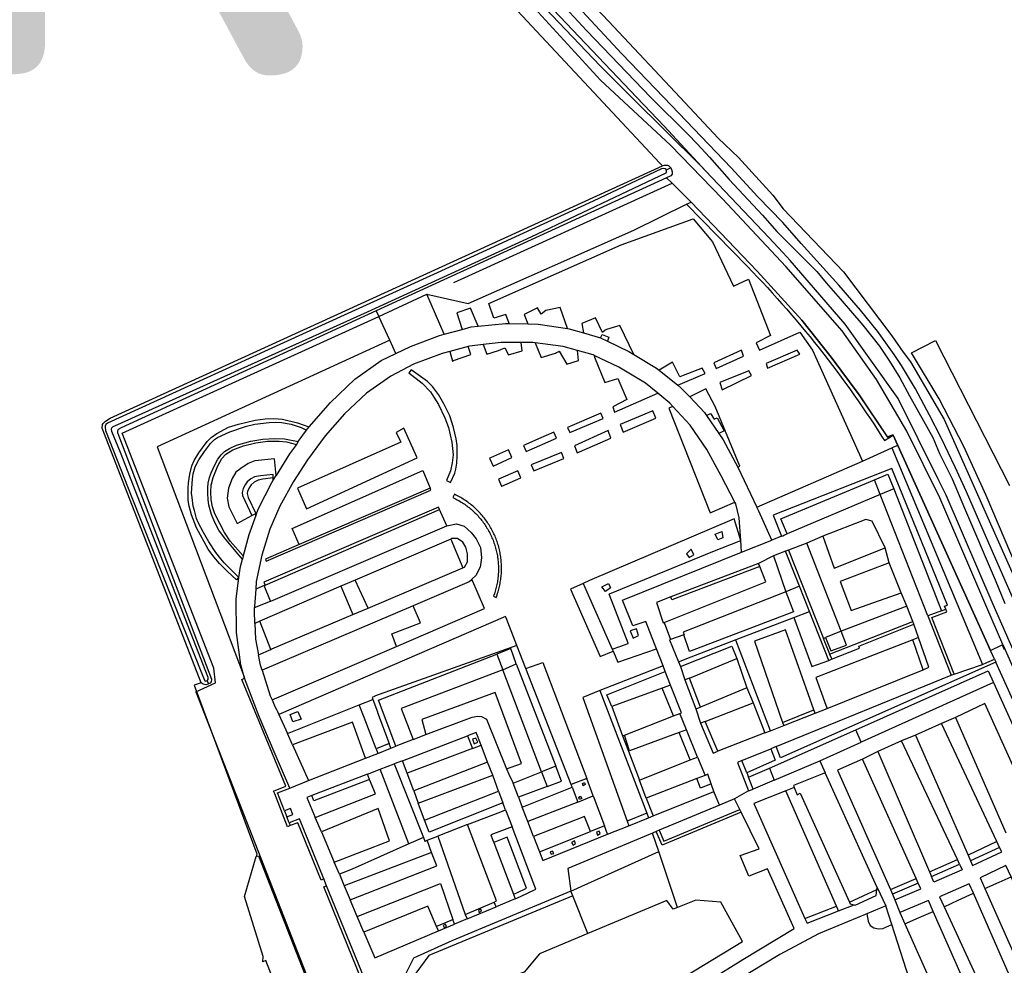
# Model space of a CAD drawing. Header units: metres. Extents: x 174255 to 175175, y 462028 to 462911.
# Tile 216 of 256: x 175055.17 to 175056.75, y 462730.03 to 462731.55. Entities that reach past the tile are written whole.
import ezdxf

# ---------------------------------------------------------------- set-up
doc = ezdxf.new("R2010")
doc.units = ezdxf.units.M
doc.layers.add('N-XX-AL-LIJN_0.20-G', color=7, linetype='Continuous', lineweight=25)
doc.layers.add('N-XX-AL-T40', color=7, linetype='Continuous', lineweight=40)
doc.styles.add('NLCS-ISO-M500-T40', font='NLCS-ISO.ttf', dxfattribs={"height": 2})

# ---------------------------------------------------------------- blocks, each defined once
blk = doc.blocks.new('Situatie')
at = {"lineweight": -3}
for p, q in [((0.1682, 17.7013), (0.1611, 17.6976)), ((0.1617, 17.6853), (-0.3043, 17.4716)), ((0.1933, 17.6429), (0.201, 17.6464)), ((-0.3, 17.4626), (-0.2231, 17.4987)), ((-0.3043, 17.4716), (-0.3, 17.4626)), ((-0.2824, 17.4249), (-0.3, 17.4626)), ((-0.0909, 17.4513), (-0.0611, 17.4507)), ((-0.1953, 17.4341), (-0.1663, 17.442)), ((-0.273, 17.4032), (-0.2824, 17.4249)), ((0.2259, 17.3038), (0.2457, 17.2747)), ((0.5251, 17.2724), (0.5173, 17.2672)), ((0.5327, 17.2555), (0.5251, 17.2724)), ((-0.4294, 17.2619), (-0.4325, 17.2574)), ((0.5327, 17.2555), (0.523, 17.2518)), ((0.6814, 16.9265), (0.5327, 17.2555)), ((-0.4696, 17.1998), (-0.465, 17.2073)), ((0.2758, 17.221), (0.3065, 17.1567)), ((-0.2178, 17.1869), (-0.4279, 17.0965)), ((0.5261, 17.1862), (0.6027, 16.9905)), ((-0.4974, 17.1435), (-0.4978, 17.1464)), ((-0.4828, 17.0317), (-0.2027, 17.153)), ((-0.1848, 17.1055), (-0.338, 17.0395)), ((0.282, 17.0843), (0.3307, 17.1038)), ((0.4126, 17.1101), (0.3866, 17.099)), ((0.3574, 17.0877), (0.3527, 17.0859)), ((0.5189, 17.0671), (0.5126, 17.0915)), ((-0.5177, 17.0786), (-0.5191, 17.0734)), ((0.3091, 17.0661), (0.1682, 17.0125)), ((0.3332, 17.0784), (0.3091, 17.0661)), ((0.311, 17.0615), (0.3091, 17.0661)), ((-0.3173, 16.9946), (-0.1653, 17.0591)), ((-0.361, 17.0296), (-0.4911, 16.9737)), ((-0.4841, 17.0311), (-0.4828, 17.0317)), ((0.547, 16.9976), (0.5382, 17.0194)), ((0.6027, 16.9905), (0.6095, 16.9931)), ((0.1575, 16.9716), (0.1678, 16.9441)), ((0.5585, 16.9686), (0.5566, 16.9733)), ((0.5808, 16.9822), (0.6182, 16.8868)), ((0.5661, 16.9472), (0.5585, 16.9686)), ((0.4132, 16.9461), (0.4165, 16.9474)), ((0.4255, 16.9152), (0.4132, 16.9461)), ((0.5661, 16.9472), (0.5568, 16.9436)), ((0.6814, 16.9265), (0.7003, 16.9356)), ((0.6877, 16.9127), (0.6814, 16.9265)), ((0.7003, 16.9356), (0.7036, 16.928)), ((0.1807, 16.9086), (0.1838, 16.9011)), ((0.4255, 16.9152), (0.4265, 16.9125)), ((-0.0796, 16.905), (-0.0162, 16.7409)), ((0.1559, 16.9021), (0.0544, 16.8622)), ((0.168, 16.871), (0.1595, 16.893)), ((0.1838, 16.9011), (0.1911, 16.8794)), ((0.6229, 16.8887), (0.6684, 16.9041)), ((-0.5754, 16.8781), (-0.5735, 16.8731)), ((0.1985, 16.8824), (0.1911, 16.8794)), ((0.1911, 16.8794), (0.2085, 16.8328)), ((-0.5939, 16.8602), (-0.2006, 15.8558)), ((0.0544, 16.8622), (0.1298, 16.6655)), ((0.168, 16.871), (0.1544, 16.8661)), ((0.2906, 16.8666), (0.3006, 16.8424)), ((-0.4469, 16.7934), (-0.3315, 16.8394)), ((0.2085, 16.8328), (0.2159, 16.8359)), ((0.2085, 16.8328), (0.2162, 16.81)), ((0.3998, 16.826), (0.398, 16.8312)), ((0.3998, 16.826), (0.4194, 16.8337)), ((0.1725, 16.8215), (0.1829, 16.8257)), ((0.1935, 16.7995), (0.1829, 16.8257)), ((0.2237, 16.8128), (0.2162, 16.81)), ((0.3497, 16.8063), (0.3998, 16.826)), ((0.625, 16.8192), (0.6026, 16.8096)), ((0.1935, 16.7995), (0.1817, 16.7951)), ((0.2114, 16.7555), (0.1935, 16.7995)), ((0.3195, 16.7945), (0.3281, 16.7979)), ((0.327, 16.7376), (0.4655, 16.7993)), ((0.3281, 16.7979), (0.3497, 16.8063)), ((0.3478, 16.8111), (0.3497, 16.8063)), ((-0.4387, 16.7753), (-0.4469, 16.7934)), ((-0.245, 16.784), (-0.2245, 16.792)), ((0.0909, 16.7894), (0.0938, 16.7905)), ((0.5611, 16.7908), (0.5386, 16.7814)), ((-0.2809, 16.7698), (-0.273, 16.7729)), ((-0.1501, 16.7691), (-0.1358, 16.7745)), ((-0.1259, 16.7475), (-0.1358, 16.7745)), ((0.3375, 16.7725), (0.3291, 16.769)), ((-0.3215, 16.7538), (-0.3019, 16.7615)), ((-0.2624, 16.7497), (-0.2754, 16.7447)), ((0.1997, 16.7509), (0.2114, 16.7555)), ((0.2114, 16.7555), (0.2233, 16.7262)), ((0.4076, 16.7495), (0.416, 16.73)), ((0.5005, 16.7645), (0.4762, 16.7521)), ((-0.3186, 16.7281), (-0.2978, 16.7361)), ((-0.443, 16.7059), (-0.413, 16.7177)), ((-0.3186, 16.7281), (-0.4077, 16.6939)), ((-0.3153, 16.7195), (-0.3186, 16.7281)), ((-0.244, 16.7014), (-0.2546, 16.7295)), ((-0.1082, 16.701), (-0.1171, 16.7266)), ((0.0439, 16.6931), (0.0334, 16.721)), ((0.1291, 16.6898), (0.1184, 16.7185)), ((0.2233, 16.7262), (0.2102, 16.7211)), ((0.2904, 16.73), (0.293, 16.7233)), ((0.01, 16.707), (0.0083, 16.7113)), ((0.293, 16.7012), (0.3003, 16.7043)), ((0.3666, 16.7065), (0.3531, 16.7012)), ((-0.0761, 16.6911), (-0.0699, 16.6749)), ((0.2464, 16.6784), (0.2372, 16.7002)), ((0.293, 16.7012), (0.2706, 16.6885)), ((-0.2268, 16.6541), (-0.2368, 16.6816)), ((-0.0967, 16.6708), (-0.101, 16.6821)), ((-0.0967, 16.6708), (-0.0864, 16.6438)), ((0.2812, 16.6671), (0.279, 16.6716)), ((-0.4514, 16.6693), (-0.4476, 16.6598)), ((-0.4439, 16.6502), (-0.4476, 16.6598)), ((-0.3923, 16.6355), (-0.4022, 16.6588)), ((0.1298, 16.6655), (0.0981, 16.6527)), ((0.1298, 16.6655), (0.1327, 16.6581)), ((-0.4439, 16.6502), (-0.4422, 16.6455)), ((-0.0518, 16.6281), (-0.061, 16.6519)), ((0.067, 16.6316), (0.0619, 16.6453)), ((0.0981, 16.6527), (0.1008, 16.6452)), ((0.1491, 16.6041), (0.1391, 16.6336)), ((0.1497, 16.638), (0.1451, 16.6361)), ((0.696, 16.6106), (0.6494, 16.589)), ((0.0082, 16.5401), (0.1491, 16.6041)), ((0.1793, 16.5142), (0.1491, 16.6041)), ((0.6318, 16.5837), (0.6283, 16.5909)), ((-0.3635, 16.5677), (-0.3717, 16.5868)), ((-0.3839, 16.5491), (-0.3883, 16.56)), ((-0.3635, 16.5677), (-0.3557, 16.5491)), ((0.5655, 16.5533), (0.5622, 16.5606)), ((0.5834, 16.5714), (0.5866, 16.564)), ((0.4994, 16.546), (0.5134, 16.5168)), ((-0.0813, 16.528), (-0.1121, 16.5151)), ((-0.0842, 16.5355), (-0.0813, 16.528)), ((0.0112, 16.5327), (0.0082, 16.5401)), ((0.0351, 16.4724), (0.0112, 16.5327)), ((0.5208, 16.5428), (0.524, 16.5355)), ((-0.3348, 16.4999), (-0.346, 16.5263)), ((-0.1582, 16.4958), (-0.1121, 16.5151)), ((-0.1121, 16.5151), (-0.1153, 16.5225)), ((0.4375, 16.5086), (0.4343, 16.516)), ((0.4375, 16.5086), (0.4627, 16.5184)), ((0.5281, 16.5264), (0.5361, 16.506)), ((-0.1614, 16.5031), (-0.1582, 16.4958)), ((-0.2043, 16.4765), (-0.1787, 16.4872)), ((-0.1787, 16.4872), (-0.1813, 16.4948)), ((-0.1582, 16.4958), (-0.1787, 16.4872)), ((0.585, 16.2954), (0.5231, 16.4868))]:
    blk.add_line(p, q, dxfattribs=at)
for points in [[(0.2247, 17.6959), (0.215, 17.7061), (0.1061, 17.8142), (0.055, 17.865), (-0.0778, 18.0044)], [(-0.3118, 18.3392), (0.0686, 17.9369), (0.1832, 17.8142), (0.2442, 17.7489), (0.2769, 17.7179), (0.3322, 17.6576), (0.3489, 17.6352), (0.4456, 17.5346), (0.5232, 17.4316), (0.5412, 17.4056), (0.5529, 17.3901), (0.6068, 17.2976), (0.7241, 17.0335), (0.7448, 16.9857)], [(-0.0567, 18.0188), (0.0334, 17.9211), (0.1364, 17.8142), (0.1959, 17.7551), (0.2108, 17.7398), (0.2307, 17.7182), (0.2622, 17.6828), (0.3156, 17.6251), (0.3386, 17.5993), (0.3815, 17.5565), (0.4028, 17.5351), (0.4179, 17.5168), (0.4403, 17.4908), (0.4764, 17.4487), (0.5033, 17.4153), (0.5192, 17.3912), (0.5361, 17.364), (0.5514, 17.3355), (0.5887, 17.2686), (0.5998, 17.2428), (0.6198, 17.2023), (0.6396, 17.1552), (0.6888, 17.0401), (0.7045, 17.0018)], [(0.7182, 17.0086), (0.6748, 17.1076), (0.6428, 17.1815), (0.6247, 17.221), (0.6021, 17.268), (0.5837, 17.3043), (0.5608, 17.3465), (0.5385, 17.3841), (0.5266, 17.4018), (0.5001, 17.4389), (0.4728, 17.4727), (0.4379, 17.5131), (0.3777, 17.5799), (0.3482, 17.6135), (0.3082, 17.6549), (0.2654, 17.7015), (0.1573, 17.8142), (0.0899, 17.8841), (0.0192, 17.9602)], [(1.061, 16.139), (0.8915, 16.5378), (0.8914, 16.5379), (0.8822, 16.5596), (0.8494, 16.6317), (0.7946, 16.7525), (0.7054, 16.9553), (0.7053, 16.9555), (0.6856, 17.0003), (0.6103, 17.176), (0.5976, 17.2015), (0.5331, 17.331), (0.4484, 17.4502), (0.3597, 17.5523), (0.3484, 17.5654), (0.3258, 17.5892), (0.2247, 17.6959), (0.1576, 17.7682), (0.1139, 17.8142), (-0.1331, 18.0749)], [(0.5251, 17.2724), (0.5327, 17.2555), (0.6814, 16.9265), (0.7014, 16.9361), (0.6753, 16.9957), (0.5999, 17.1715), (0.5473, 17.2785), (0.4986, 17.3618), (0.4436, 17.4394), (0.3529, 17.543), (0.2511, 17.6516), (0.1681, 17.7378), (0.0856, 17.8142), (0.0558, 17.8418), (-0.0739, 17.984)], [(-0.2914, 18.1826), (0.0524, 17.8142), (0.1502, 17.7094), (0.155, 17.7043), (0.1575, 17.7054), (0.1599, 17.7056), (0.1632, 17.7056), (0.1654, 17.7046), (0.1678, 17.7019), (0.1682, 17.7013), (0.1697, 17.6988), (0.1703, 17.695), (0.1706, 17.6912), (0.1683, 17.6883), (0.1617, 17.6853)], [(0.7534, 16.9892), (0.6744, 17.1756), (0.6388, 17.2541), (0.5989, 17.3305), (0.5547, 17.4045), (0.5931, 17.4241), (0.7117, 17.1914)], [(-0.5852, 16.8748), (-0.7404, 17.2738), (-0.7439, 17.2837), (-0.7434, 17.2893), (-0.7421, 17.2914), (-0.739, 17.2945), (-0.7314, 17.2994), (0.155, 17.7043)], [(0.1611, 17.6976), (0.1608, 17.6984), (0.1595, 17.6998), (0.1569, 17.7004), (0.1537, 17.6999), (0.0437, 17.648), (-0.2067, 17.5329), (-0.3983, 17.4458), (-0.7356, 17.2912), (-0.7381, 17.2895), (-0.7391, 17.2867), (-0.7396, 17.2848), (-0.7386, 17.2795), (-0.6965, 17.1721), (-0.5827, 16.8853), (-0.5792, 16.8781), (-0.5779, 16.8776), (-0.5754, 16.8781), (-0.5739, 16.8799), (-0.5738, 16.8835), (-0.6184, 16.9973), (-0.7146, 17.2444), (-0.7286, 17.2781), (-0.729, 17.2817), (-0.7285, 17.284), (-0.7264, 17.2859), (-0.7236, 17.2872), (-0.3184, 17.4704), (-0.0559, 17.5907), (0.1607, 17.693), (0.1615, 17.6949), (0.1616, 17.6965), (0.1611, 17.6976)], [(0.201, 17.6464), (0.1707, 17.6767), (0.1617, 17.6853)], [(-0.1796, 17.5173), (0.1707, 17.6767), (0.201, 17.6464)], [(-0.2231, 17.4987), (-0.157, 17.4834), (0.1092, 17.6012), (0.1933, 17.6429)], [(0.1933, 17.6429), (0.2912, 17.5428), (0.2993, 17.5344), (0.3074, 17.526), (0.3154, 17.5175), (0.3233, 17.509), (0.3312, 17.5004), (0.339, 17.4917), (0.3467, 17.483), (0.3544, 17.4743), (0.362, 17.4655), (0.3696, 17.4566), (0.3771, 17.4477), (0.3845, 17.4388), (0.3919, 17.4298), (0.3992, 17.4207), (0.4065, 17.4116), (0.4137, 17.4024), (0.4208, 17.3932), (0.4279, 17.384), (0.4349, 17.3747), (0.4419, 17.3653), (0.4487, 17.3559), (0.4555, 17.3465), (0.4623, 17.337), (0.469, 17.3274), (0.4756, 17.3178), (0.4821, 17.3082), (0.4886, 17.2985), (0.495, 17.2888), (0.5014, 17.2791), (0.5077, 17.2692), (0.5114, 17.2634), (0.5251, 17.2724)], [(0.201, 17.6464), (0.3072, 17.5353), (0.3789, 17.4568), (0.4257, 17.3973), (0.4708, 17.3369), (0.5173, 17.2672)], [(0.5251, 17.2724), (0.525, 17.2726), (0.5159, 17.2694), (0.4708, 17.3369), (0.4257, 17.3973), (0.3789, 17.4568), (0.3072, 17.5353), (0.201, 17.6464)], [(-0.1405, 17.447), (-0.0971, 17.4514), (-0.0909, 17.4513), (-0.0962, 17.4657), (-0.1158, 17.4602), (-0.1234, 17.4837), (0.0888, 17.5777), (0.2042, 17.6194), (0.2352, 17.5824), (0.2692, 17.5115), (0.2933, 17.5224), (0.3284, 17.4319), (0.3053, 17.4202), (0.3109, 17.4088), (0.3753, 17.4373), (0.3956, 17.4085), (0.4758, 17.2306)], [(-0.273, 17.4032), (-0.2491, 17.4147), (-0.2027, 17.4321), (-0.1953, 17.4341), (-0.2231, 17.4987)], [(-0.1663, 17.442), (-0.152, 17.4459), (-0.1405, 17.447), (-0.1533, 17.4762), (-0.1749, 17.4687), (-0.1663, 17.442)], [(-0.0611, 17.4507), (-0.0446, 17.4504), (0.0024, 17.4432), (-0.0092, 17.4773), (-0.0322, 17.4723), (-0.0395, 17.4663), (-0.0457, 17.4768), (-0.0672, 17.4661), (-0.0611, 17.4507)], [(-0.3043, 17.4716), (-0.7139, 17.2838), (-0.7183, 17.2812), (-0.7198, 17.279), (-0.7198, 17.2767), (-0.7165, 17.268), (-0.5689, 16.8804), (-0.5693, 16.8764), (-0.5707, 16.8744), (-0.5735, 16.8731), (-0.574, 16.8728), (-0.5779, 16.8717), (-0.5823, 16.8726), (-0.5852, 16.8748), (-0.5963, 16.8708), (-0.4958, 16.6), (-0.497, 16.596), (-0.4931, 16.5973), (-0.2369, 15.9417), (-0.2326, 15.9431), (-0.2278, 15.9447)], [(-0.5939, 16.8602), (-0.5622, 16.8746), (-0.5652, 16.8985), (-0.7118, 17.2752), (-0.3, 17.4626)], [(0.0633, 17.4405), (0.0587, 17.4368), (0.0474, 17.4604), (0.0255, 17.4516), (0.0282, 17.4363), (0.0555, 17.4286), (0.0582, 17.4339), (0.0691, 17.4294), (0.0667, 17.4232), (0.1009, 17.4067), (0.1089, 17.4018), (0.0867, 17.4481), (0.0652, 17.442), (0.0633, 17.4405)], [(0.0024, 17.4432), (0.0053, 17.4427), (0.0282, 17.4363)], [(0.0555, 17.4286), (0.0558, 17.4285), (0.0667, 17.4232)], [(-0.2824, 17.4249), (-0.6558, 17.2537), (-0.5164, 16.8845), (-0.5163, 16.8844), (-0.5156, 16.882)], [(-0.1863, 17.4067), (-0.1819, 17.3912), (-0.1803, 17.3918), (-0.1526, 17.4016), (-0.1567, 17.4147), (-0.1863, 17.4067)], [(-0.1326, 17.4177), (-0.1548, 17.4153), (-0.1567, 17.4147)], [(-0.1326, 17.4177), (-0.127, 17.4023), (-0.1079, 17.4082), (-0.0979, 17.4124), (-0.092, 17.4012), (-0.0703, 17.4078), (-0.0715, 17.4208), (-0.1037, 17.4209), (-0.1326, 17.4177)], [(-0.0493, 17.4203), (-0.0531, 17.4208), (-0.0715, 17.4208)], [(-0.0123, 17.4061), (-0.0106, 17.4069), (0.0014, 17.3861), (0.0201, 17.392), (0.0186, 17.4079), (-0.0045, 17.4143), (-0.0493, 17.4203), (-0.0394, 17.3971), (-0.0167, 17.4039), (-0.015, 17.4048), (-0.0123, 17.4061)], [(-0.5156, 16.882), (-0.5215, 16.9038), (-0.5286, 16.9555), (-0.5291, 17.0092), (-0.5246, 17.0437), (-0.5254, 17.0444), (-0.5287, 17.04), (-0.5429, 17.0534), (-0.556, 17.0664), (-0.5651, 17.0772), (-0.5741, 17.0895), (-0.5928, 17.1237), (-0.6008, 17.1441), (-0.6043, 17.1582), (-0.606, 17.1674), (-0.6061, 17.1874), (-0.6057, 17.1958), (-0.6034, 17.2098), (-0.6002, 17.2231), (-0.5963, 17.2318), (-0.5891, 17.244), (-0.5759, 17.2619), (-0.5693, 17.2685), (-0.5603, 17.275), (-0.5412, 17.2849), (-0.5254, 17.29), (-0.4984, 17.2962), (-0.4824, 17.2986), (-0.4685, 17.2991), (-0.4549, 17.2978), (-0.4309, 17.2921), (-0.4123, 17.2858), (-0.4118, 17.2856), (-0.3777, 17.3245), (-0.3387, 17.3622), (-0.2962, 17.392), (-0.273, 17.4032)], [(-0.1863, 17.4067), (-0.1985, 17.4034), (-0.2444, 17.386), (-0.2808, 17.367), (-0.32, 17.3397), (-0.3552, 17.3067), (-0.3862, 17.2713), (-0.4149, 17.2324), (-0.4371, 17.1976), (-0.4589, 17.158), (-0.4751, 17.1215), (-0.4881, 17.0797), (-0.4968, 17.0375), (-0.4976, 17.0252)], [(0.0452, 17.4002), (0.0438, 17.4009), (0.0186, 17.4079)], [(0.0452, 17.4002), (0.046, 17.3973), (0.0625, 17.3565), (0.0834, 17.3632), (0.0979, 17.3297), (0.0751, 17.3179), (0.0781, 17.3089), (0.1473, 17.3394), (0.1275, 17.3554), (0.085, 17.3815), (0.0452, 17.4002)], [(0.1089, 17.4018), (0.1456, 17.3795), (0.1497, 17.3763)], [(0.2413, 17.3792), (0.2852, 17.3989), (0.282, 17.4085), (0.2374, 17.3881), (0.2413, 17.3792)], [(0.371, 17.4087), (0.3216, 17.3871), (0.3238, 17.3798), (0.3752, 17.4021), (0.371, 17.4087)], [(0.1798, 17.3523), (0.2237, 17.3712), (0.2188, 17.3799), (0.1883, 17.3677), (0.1827, 17.366), (0.1709, 17.3895), (0.1497, 17.3763), (0.1798, 17.3523)], [(-0.2307, 17.3555), (-0.2174, 17.3418), (-0.2121, 17.3331), (-0.2045, 17.3215), (-0.1943, 17.3), (-0.1883, 17.2845), (-0.1832, 17.2611), (-0.1811, 17.2408), (-0.1826, 17.228), (-0.1853, 17.2149), (-0.1917, 17.1996), (-0.1852, 17.1963), (-0.1783, 17.2112), (-0.1765, 17.2178), (-0.175, 17.2272), (-0.1743, 17.2393), (-0.1747, 17.2554), (-0.1759, 17.2664), (-0.1801, 17.2845), (-0.1863, 17.3035), (-0.1958, 17.3226), (-0.2045, 17.3377), (-0.2142, 17.3503), (-0.222, 17.3582), (-0.2485, 17.3768), (-0.252, 17.372), (-0.2307, 17.3555)], [(0.298, 17.3678), (0.2938, 17.3755), (0.247, 17.3567), (0.2507, 17.345), (0.298, 17.3678)], [(0.1798, 17.3523), (0.1847, 17.3484), (0.1988, 17.3336)], [(0.1718, 17.3182), (0.1667, 17.3238), (0.1473, 17.3394)], [(0.1988, 17.3336), (0.2226, 17.3086), (0.2259, 17.3038), (0.2321, 17.3072), (0.2378, 17.2981), (0.2427, 17.3002), (0.2542, 17.2791), (0.2457, 17.2747), (0.2524, 17.2649), (0.2758, 17.221), (0.2791, 17.2222), (0.2397, 17.3182), (0.2248, 17.3466), (0.1988, 17.3336)], [(0.2712, 17.1647), (0.2494, 17.2069), (0.2261, 17.2493), (0.1996, 17.2884), (0.1718, 17.3182), (0.1652, 17.3154), (0.2314, 17.1474), (0.2712, 17.1647)], [(0.0028, 17.2847), (0.0063, 17.2764), (0.0596, 17.2992), (0.0561, 17.3074), (0.0028, 17.2847)], [(0.1445, 17.2997), (0.1398, 17.3112), (0.087, 17.2892), (0.0917, 17.277), (0.1445, 17.2997)], [(-0.5254, 17.0444), (-0.5485, 17.0674), (-0.5537, 17.0738), (-0.5616, 17.084), (-0.5728, 17.1012), (-0.5818, 17.1162), (-0.5899, 17.132), (-0.5926, 17.1386), (-0.5962, 17.1511), (-0.5983, 17.1582), (-0.5999, 17.1719), (-0.6007, 17.1792), (-0.6005, 17.1874), (-0.5994, 17.2014), (-0.5983, 17.2099), (-0.5949, 17.2213), (-0.589, 17.2328), (-0.5799, 17.2459), (-0.5703, 17.2587), (-0.5637, 17.2654), (-0.5593, 17.2686), (-0.5395, 17.2776), (-0.5127, 17.2868), (-0.4993, 17.2898), (-0.4764, 17.2927), (-0.4655, 17.2932), (-0.4566, 17.2923), (-0.4408, 17.2896), (-0.4248, 17.2844), (-0.4161, 17.2804)], [(-0.5246, 17.0437), (-0.5223, 17.0614), (-0.5191, 17.0734), (-0.5264, 17.082), (-0.5477, 17.1073), (-0.5567, 17.1196), (-0.5639, 17.1331), (-0.5689, 17.145), (-0.5731, 17.1601), (-0.574, 17.1688), (-0.5748, 17.1788), (-0.5748, 17.188), (-0.5741, 17.1953), (-0.5719, 17.2045), (-0.5694, 17.2118), (-0.5639, 17.2237), (-0.5585, 17.2336), (-0.553, 17.2407), (-0.5478, 17.2462), (-0.54, 17.251), (-0.5284, 17.2561), (-0.5055, 17.2624), (-0.4865, 17.2659), (-0.4678, 17.2671), (-0.4515, 17.2662), (-0.4294, 17.2619), (-0.4161, 17.2804)], [(-0.4309, 17.1873), (-0.4161, 17.154), (-0.2386, 17.2358), (-0.2598, 17.2833), (-0.2726, 17.2764), (-0.2648, 17.2609), (-0.4309, 17.1873)], [(-0.4161, 17.2804), (-0.4148, 17.2822), (-0.4118, 17.2856)], [(-0.0191, 17.277), (-0.044, 17.2663), (-0.0448, 17.2659), (-0.0682, 17.2558), (-0.064, 17.2461), (-0.0149, 17.2673), (-0.0191, 17.277)], [(0.0462, 17.2559), (0.0724, 17.2672), (0.0677, 17.2797), (0.0137, 17.2552), (0.0179, 17.2437), (0.0462, 17.2559)], [(-0.4974, 17.1435), (-0.5087, 17.1124), (-0.5177, 17.0786), (-0.5386, 17.1023), (-0.5478, 17.116), (-0.5556, 17.1302), (-0.5634, 17.1457), (-0.5669, 17.1571), (-0.5692, 17.1686), (-0.57, 17.1814), (-0.5695, 17.1921), (-0.5662, 17.2043), (-0.5587, 17.2228), (-0.5523, 17.2345), (-0.5457, 17.2419), (-0.5345, 17.2485), (-0.5176, 17.255), (-0.4975, 17.2601), (-0.4787, 17.2627), (-0.4602, 17.2625), (-0.4485, 17.2616), (-0.4325, 17.2574), (-0.4435, 17.2422), (-0.465, 17.2073), (-0.4678, 17.2343), (-0.4989, 17.231), (-0.5098, 17.2269), (-0.5217, 17.2186), (-0.5299, 17.2126), (-0.5358, 17.2025), (-0.5413, 17.1874), (-0.5435, 17.1709), (-0.5407, 17.1572), (-0.5273, 17.1303), (-0.5038, 17.1432), (-0.4978, 17.1464)], [(-0.1212, 17.2357), (-0.1224, 17.2351), (-0.1169, 17.2227), (-0.0865, 17.2362), (-0.092, 17.2486), (-0.1212, 17.2357)], [(-0.0072, 17.2446), (-0.0555, 17.2245), (-0.0515, 17.2149), (-0.0031, 17.235), (-0.0072, 17.2446)], [(0.6229, 16.8887), (0.5873, 16.9793), (0.6113, 16.9884), (0.6095, 16.9931), (0.6077, 16.9975), (0.6123, 16.9994), (0.5229, 17.2188), (0.3329, 17.1438), (0.3461, 17.11), (0.3307, 17.1038), (0.3099, 17.15), (0.3065, 17.1567), (0.4758, 17.2306), (0.523, 17.2518), (0.6684, 16.9041)], [(-0.4698, 17.2038), (-0.47, 17.2089), (-0.4903, 17.207), (-0.4997, 17.2052), (-0.5056, 17.2022), (-0.5116, 17.1971), (-0.5148, 17.1925), (-0.5179, 17.1864), (-0.5195, 17.1804), (-0.519, 17.1756), (-0.5038, 17.1432)], [(-0.4279, 17.0965), (-0.4394, 17.1223), (-0.2297, 17.2155), (-0.2178, 17.1869)], [(-0.103, 17.1904), (-0.0722, 17.2037), (-0.077, 17.2149), (-0.1079, 17.2015), (-0.1031, 17.1903), (-0.103, 17.1904)], [(0.5261, 17.1862), (0.5044, 17.177), (0.4951, 17.2005), (0.5169, 17.2097), (0.5261, 17.1862)], [(-0.4974, 17.1435), (-0.4934, 17.1544), (-0.4719, 17.1961), (-0.4696, 17.1998), (-0.4698, 17.2038), (-0.4865, 17.2016), (-0.4938, 17.2), (-0.5002, 17.1968), (-0.5048, 17.1924), (-0.5084, 17.1876), (-0.5112, 17.1816), (-0.5114, 17.1784), (-0.51, 17.1723), (-0.4978, 17.1464)], [(0.6027, 16.9905), (0.5808, 16.9822), (0.5044, 17.177), (0.3551, 17.1138), (0.3449, 17.1377), (0.4951, 17.2005)], [(-0.4279, 17.0965), (-0.4818, 17.0733), (-0.481, 17.0702), (-0.2165, 17.184), (-0.2178, 17.1869)], [(-0.1794, 17.1712), (-0.1774, 17.1702), (-0.1755, 17.1692), (-0.1735, 17.1681), (-0.1716, 17.1671), (-0.1697, 17.166), (-0.1679, 17.1648), (-0.166, 17.1637), (-0.1642, 17.1625), (-0.1624, 17.1612), (-0.1606, 17.16), (-0.1588, 17.1587), (-0.1571, 17.1573), (-0.1554, 17.156), (-0.1537, 17.1546), (-0.152, 17.1532), (-0.1503, 17.1517), (-0.1487, 17.1503), (-0.1471, 17.1488), (-0.1456, 17.1472), (-0.144, 17.1457), (-0.1425, 17.1441), (-0.141, 17.1425), (-0.1396, 17.1408), (-0.1381, 17.1392), (-0.1367, 17.1375), (-0.1354, 17.1358), (-0.134, 17.1341), (-0.1327, 17.1323), (-0.1314, 17.1305), (-0.1302, 17.1287), (-0.129, 17.1269), (-0.1278, 17.1251), (-0.1266, 17.1232), (-0.1255, 17.1213), (-0.1244, 17.1194), (-0.1234, 17.1175), (-0.1223, 17.1156), (-0.1213, 17.1136), (-0.1204, 17.1116), (-0.1195, 17.1097), (-0.1186, 17.1076), (-0.1177, 17.1056), (-0.1169, 17.1036), (-0.1161, 17.1015), (-0.1154, 17.0995), (-0.1147, 17.0974), (-0.114, 17.0953), (-0.1134, 17.0932), (-0.1128, 17.0911), (-0.1122, 17.089), (-0.1117, 17.0869), (-0.1112, 17.0847), (-0.1108, 17.0826), (-0.1103, 17.0805), (-0.11, 17.0783), (-0.1096, 17.0761), (-0.1093, 17.074), (-0.1091, 17.0718), (-0.1088, 17.0696), (-0.1086, 17.0674), (-0.1085, 17.0652), (-0.1084, 17.0631), (-0.1083, 17.0609), (-0.1083, 17.0587), (-0.1083, 17.0565), (-0.1083, 17.0543), (-0.1084, 17.0521), (-0.1085, 17.0499), (-0.1087, 17.0477), (-0.1089, 17.0456), (-0.1091, 17.0434), (-0.1094, 17.0412), (-0.1097, 17.039), (-0.11, 17.0369), (-0.1104, 17.0347), (-0.1108, 17.0326), (-0.1113, 17.0304), (-0.1117, 17.0283), (-0.1123, 17.0262), (-0.1128, 17.024), (-0.1134, 17.0219), (-0.1141, 17.0198), (-0.1148, 17.0178), (-0.1155, 17.0157), (-0.1162, 17.0136), (-0.1118, 17.0119), (-0.111, 17.0141), (-0.1103, 17.0162), (-0.1095, 17.0184), (-0.1089, 17.0206), (-0.1082, 17.0228), (-0.1076, 17.025), (-0.107, 17.0272), (-0.1065, 17.0294), (-0.106, 17.0316), (-0.1056, 17.0339), (-0.1052, 17.0361), (-0.1048, 17.0384), (-0.1045, 17.0406), (-0.1042, 17.0429), (-0.1039, 17.0452), (-0.1037, 17.0474), (-0.1035, 17.0497), (-0.1034, 17.052), (-0.1033, 17.0543), (-0.1033, 17.0566), (-0.1032, 17.0588), (-0.1033, 17.0611), (-0.1033, 17.0634), (-0.1034, 17.0657), (-0.1036, 17.068), (-0.1038, 17.0702), (-0.104, 17.0725), (-0.1043, 17.0748), (-0.1046, 17.077), (-0.1049, 17.0793), (-0.1053, 17.0815), (-0.1057, 17.0838), (-0.1062, 17.086), (-0.1067, 17.0883), (-0.1072, 17.0905), (-0.1078, 17.0927), (-0.1084, 17.0949), (-0.109, 17.0971), (-0.1097, 17.0992), (-0.1105, 17.1014), (-0.1112, 17.1036), (-0.112, 17.1057), (-0.1129, 17.1078), (-0.1137, 17.1099), (-0.1147, 17.112), (-0.1156, 17.1141), (-0.1166, 17.1161), (-0.1176, 17.1182), (-0.1187, 17.1202), (-0.1198, 17.1222), (-0.1209, 17.1242), (-0.1221, 17.1262), (-0.1232, 17.1281), (-0.1245, 17.13), (-0.1257, 17.1319), (-0.127, 17.1338), (-0.1284, 17.1357), (-0.1297, 17.1375), (-0.1311, 17.1393), (-0.1325, 17.1411), (-0.134, 17.1429), (-0.1355, 17.1446), (-0.137, 17.1463), (-0.1385, 17.148), (-0.1401, 17.1496), (-0.1417, 17.1513), (-0.1433, 17.1529), (-0.145, 17.1544), (-0.1467, 17.156), (-0.1484, 17.1575), (-0.1501, 17.159), (-0.1519, 17.1604), (-0.1537, 17.1618), (-0.1555, 17.1632), (-0.1573, 17.1646), (-0.1592, 17.1659), (-0.1611, 17.1672), (-0.163, 17.1684), (-0.1649, 17.1697), (-0.1669, 17.1709), (-0.1688, 17.172), (-0.1708, 17.1731), (-0.1728, 17.1742), (-0.1748, 17.1753), (-0.1769, 17.1763), (-0.179, 17.1773), (-0.1813, 17.1721), (-0.1794, 17.1712)], [(0.282, 17.0843), (0.2806, 17.1034), (0.2779, 17.1396), (0.2725, 17.1621), (0.2712, 17.1647)], [(-0.2027, 17.153), (-0.2043, 17.1565), (-0.4845, 17.0361), (-0.4828, 17.0317)], [(-0.474, 17.0057), (-0.4733, 17.0059), (-0.1913, 17.1266), (-0.2027, 17.153)], [(-0.1913, 17.1266), (-0.1912, 17.1266), (-0.1755, 17.1297), (-0.1634, 17.1259), (-0.152, 17.1161), (-0.1439, 17.1058), (-0.1371, 17.0917), (-0.1352, 17.0753), (-0.1377, 17.0601), (-0.1444, 17.0472), (-0.1508, 17.0409)], [(0.2806, 17.1034), (0.2698, 17.1381), (0.0381, 17.039), (0.028, 17.0344)], [(0.4126, 17.1101), (0.4305, 17.0585), (0.5126, 17.0915), (0.4916, 17.134), (0.4815, 17.137), (0.4126, 17.1101)], [(0.2436, 17.1042), (0.2395, 17.1134), (0.2503, 17.1175), (0.2519, 17.1076), (0.2436, 17.1042)], [(0.3461, 17.11), (0.3481, 17.1108), (0.3508, 17.112), (0.3551, 17.1138)], [(-0.1848, 17.1055), (-0.1653, 17.0591), (-0.1627, 17.0602), (-0.1578, 17.069), (-0.1579, 17.0817), (-0.1607, 17.0923), (-0.1656, 17.1005), (-0.1741, 17.1066), (-0.1834, 17.1061), (-0.1848, 17.1055)], [(0.0743, 16.9288), (0.0868, 16.9331), (0.1002, 16.9376), (0.0999, 16.9384), (0.0694, 17.0172), (0.0699, 17.0174), (0.2359, 17.0853), (0.2806, 17.1034)], [(0.4255, 16.9152), (0.4233, 16.9209), (0.5566, 16.9733), (0.547, 16.9976), (0.4418, 16.9575), (0.3866, 17.099), (0.3574, 17.0877), (0.4132, 16.9461)], [(0.1595, 16.893), (0.1559, 16.9021), (0.1453, 16.9293), (0.1421, 16.9374), (0.1281, 16.9734), (0.1072, 16.9664), (0.0911, 17.0075), (0.282, 17.0843)], [(0.3749, 17.0297), (0.3527, 17.0859), (0.3332, 17.0784), (0.3528, 17.021), (0.1884, 16.9558), (0.1896, 16.9516), (0.1892, 16.9515)], [(0.2054, 17.0801), (0.2012, 17.0893), (0.1937, 17.0818), (0.1979, 17.076), (0.2054, 17.0801)], [(0.4399, 17.0371), (0.4576, 16.991), (0.5382, 17.0194), (0.5189, 17.0671), (0.4399, 17.0371)], [(0.311, 17.0615), (0.1699, 17.0077), (0.1682, 17.0125), (0.1455, 17.0038), (0.156, 16.971), (0.1575, 16.9716), (0.3208, 17.037), (0.311, 17.0615)], [(-0.361, 17.0296), (-0.3417, 16.9843), (-0.3173, 16.9946), (-0.338, 17.0395), (-0.361, 17.0296)], [(-0.272, 16.9331), (-0.1305, 16.9939), (-0.1508, 17.0409), (-0.1531, 17.0386), (-0.1551, 17.0366), (-0.2451, 16.9982)], [(0.028, 17.0344), (0.0073, 17.0251), (0.0549, 16.917), (0.0757, 16.9255)], [(0.028, 17.0344), (0.0743, 16.9288), (0.0757, 16.9255)], [(0.0636, 17.0213), (0.0577, 17.0286), (0.0685, 17.034), (0.0717, 17.0272), (0.0636, 17.0213)], [(-0.4976, 17.0252), (-0.4995, 16.9972), (-0.4996, 16.9954), (-0.474, 17.0057), (-0.4841, 17.0311), (-0.4976, 17.0252)], [(0.1892, 16.9515), (0.1678, 16.9441), (0.1662, 16.9436), (0.1807, 16.9086), (0.2012, 16.9165), (0.2734, 16.9441), (0.3659, 16.9795), (0.391, 16.9891), (0.3749, 17.0297), (0.3528, 17.021), (0.3651, 16.9889), (0.1982, 16.925), (0.1892, 16.9515)], [(-0.4991, 16.9702), (-0.4992, 16.9705), (-0.4999, 16.9897), (-0.4996, 16.9954)], [(-0.2451, 16.9982), (-0.4874, 16.895), (-0.4873, 16.8949), (-0.4743, 16.8539), (-0.4715, 16.8473), (-0.4715, 16.8472), (-0.272, 16.9331), (-0.2794, 16.9532), (-0.2332, 16.9712), (-0.2451, 16.9982)], [(0.3659, 16.9795), (0.3948, 16.9007), (0.422, 16.9106), (0.391, 16.9891)], [(-0.4991, 16.9702), (-0.4981, 16.9449), (-0.4932, 16.9198), (-0.4932, 16.9195), (-0.4733, 16.9284), (-0.4911, 16.9737), (-0.4991, 16.9702)], [(-0.4733, 16.9284), (-0.4719, 16.9291), (-0.3417, 16.9843)], [(-0.0641, 16.8976), (-0.0786, 16.9348), (-0.0956, 16.9788), (-0.0971, 16.9814), (-0.4609, 16.8241)], [(0.1165, 16.9507), (0.1133, 16.9616), (0.1029, 16.958), (0.1079, 16.9462), (0.1165, 16.9507)], [(0.398, 16.8312), (0.3523, 16.9597), (0.3027, 16.9415), (0.3478, 16.8111), (0.398, 16.8312)], [(0.4418, 16.9575), (0.4165, 16.9474), (0.4254, 16.9261), (0.4505, 16.9353), (0.4418, 16.9575)], [(0.422, 16.9106), (0.4265, 16.9125), (0.4714, 16.9306), (0.4701, 16.9338), (0.5585, 16.9686)], [(0.3281, 16.7979), (0.2728, 16.9432), (0.2734, 16.9441)], [(0.4012, 16.8832), (0.4174, 16.839), (0.4194, 16.8337), (0.447, 16.8445), (0.5731, 16.8958), (0.5568, 16.9436), (0.4782, 16.9131), (0.4012, 16.8832)], [(0.5731, 16.8958), (0.5824, 16.8996), (0.5661, 16.9472)], [(-0.0786, 16.9348), (-0.307, 16.8535), (-0.3069, 16.853), (-0.311, 16.8514), (-0.3097, 16.8481)], [(-0.1014, 16.8955), (-0.0796, 16.905), (-0.0882, 16.9296), (-0.111, 16.9207), (-0.1014, 16.8955)], [(0.0757, 16.9255), (0.0834, 16.9081), (0.1453, 16.9293)], [(0.1838, 16.9011), (0.2664, 16.9336), (0.2742, 16.914), (0.2741, 16.9139)], [(0.7014, 16.9361), (0.7868, 16.7421), (1.0205, 16.2158), (1.053, 16.13), (1.0572, 16.1188), (1.0591, 16.1137)], [(-0.4874, 16.895), (-0.49, 16.9031), (-0.4932, 16.9195)], [(-0.03, 16.7084), (-0.0761, 16.6911), (-0.0848, 16.7135), (-0.0389, 16.7318), (-0.1014, 16.8955), (-0.2645, 16.8334), (-0.245, 16.784), (-0.273, 16.7729), (-0.3007, 16.8468), (-0.111, 16.9207)], [(-0.0641, 16.8976), (-0.0368, 16.9074), (0.0334, 16.721)], [(0.2906, 16.8666), (0.2159, 16.8359), (0.1985, 16.8824), (0.2741, 16.9139), (0.2906, 16.8666)], [(0.6684, 16.9041), (0.6754, 16.9073), (0.6877, 16.9127), (0.6898, 16.908), (0.3443, 16.7541), (0.3375, 16.7725), (0.6182, 16.8868), (0.6229, 16.8887)], [(0.9292, 16.3784), (0.9247, 16.3884), (0.6898, 16.908)], [(0.0334, 16.721), (0.0083, 16.7113), (-0.0641, 16.8976)], [(0.0735, 16.8368), (0.0656, 16.8554), (0.1595, 16.893)], [(0.686, 16.8751), (0.4738, 16.7794), (0.4655, 16.7993), (0.6775, 16.8938), (0.686, 16.8751)], [(-0.4422, 16.6455), (-0.4469, 16.6437), (-0.4673, 16.6963), (-0.4691, 16.701), (-0.4495, 16.7086), (-0.5201, 16.8799), (-0.5156, 16.882)], [(-0.4514, 16.6693), (-0.4627, 16.6981), (-0.443, 16.7059), (-0.4684, 16.7641), (-0.492, 16.8207), (-0.5156, 16.882)], [(0.0544, 16.8622), (0.027, 16.8514), (0.0981, 16.6527)], [(0.0938, 16.7905), (0.1725, 16.8215), (0.1544, 16.8661), (0.0735, 16.8368), (0.0909, 16.7894)], [(0.1829, 16.8257), (0.1858, 16.8268), (0.168, 16.871)], [(0.686, 16.8751), (0.8712, 16.465), (0.908, 16.3811), (0.6455, 16.2658)], [(-0.4715, 16.8472), (-0.4693, 16.8421), (-0.4669, 16.8369), (-0.4645, 16.8318), (-0.4629, 16.8285), (-0.4609, 16.8241), (-0.4469, 16.7934)], [(-0.3047, 16.769), (-0.3237, 16.8189), (-0.3315, 16.8394), (-0.3097, 16.8481), (-0.3023, 16.8284), (-0.3021, 16.8271), (-0.2837, 16.7773)], [(-0.0952, 16.7365), (-0.0712, 16.7455), (-0.1135, 16.8592), (-0.231, 16.8158), (-0.2245, 16.792), (-0.1502, 16.8196), (-0.1412, 16.8214), (-0.1355, 16.8205), (-0.1272, 16.8162), (-0.0952, 16.7365)], [(-0.4382, 16.8122), (-0.4426, 16.8237), (-0.4303, 16.8289), (-0.425, 16.8166), (-0.4382, 16.8122)], [(0.3195, 16.7945), (0.2439, 16.7649), (0.2237, 16.8128), (0.3006, 16.8424), (0.3195, 16.7945)], [(0.756, 16.6572), (0.6721, 16.8415), (0.625, 16.8192), (0.7061, 16.6339)], [(-0.3215, 16.7538), (-0.3426, 16.8118), (-0.4387, 16.7753), (-0.413, 16.7177), (-0.3215, 16.7538)], [(0.2162, 16.81), (0.2365, 16.762), (0.2439, 16.7649)], [(0.6916, 16.62), (0.6026, 16.8096), (0.5611, 16.7908), (0.6454, 16.5982)], [(-0.2624, 16.7497), (-0.1579, 16.7899), (-0.1501, 16.7691), (-0.2546, 16.7295), (-0.2624, 16.7497)], [(-0.1358, 16.7745), (-0.1439, 16.7952), (-0.1579, 16.7899)], [(-0.1472, 16.777), (-0.1412, 16.7793), (-0.1445, 16.7861), (-0.1498, 16.7841), (-0.1472, 16.777)], [(0.0909, 16.7894), (0.1003, 16.7648), (0.1184, 16.7185), (0.1997, 16.7509), (0.1817, 16.7951), (0.1021, 16.7655), (0.0938, 16.7905)], [(0.6283, 16.5909), (0.5386, 16.7814), (0.5005, 16.7645), (0.5834, 16.5714), (0.6283, 16.5909)], [(-0.3047, 16.769), (-0.3019, 16.7615), (-0.2809, 16.7698), (-0.2837, 16.7773), (-0.3047, 16.769)], [(0.2904, 16.73), (0.2826, 16.7501), (0.3291, 16.769), (0.336, 16.7504), (0.2904, 16.73)], [(0.3343, 16.7186), (0.4076, 16.7495), (0.4738, 16.7794)], [(0.2826, 16.7501), (0.2752, 16.7471), (0.293, 16.7012)], [(0.4358, 16.7344), (0.5208, 16.5428), (0.5622, 16.5606), (0.4762, 16.7521), (0.4358, 16.7344)], [(-0.2286, 16.6265), (-0.252, 16.6161), (-0.2978, 16.7361), (-0.2754, 16.7447), (-0.2286, 16.6265)], [(-0.2368, 16.6816), (-0.1171, 16.7266), (-0.1259, 16.7475), (-0.244, 16.7014), (-0.2368, 16.6816)], [(-0.0952, 16.7365), (-0.0914, 16.7281), (-0.0859, 16.7159), (-0.0848, 16.7135)], [(-0.0389, 16.7318), (-0.03, 16.7084), (-0.007, 16.717), (-0.0162, 16.7409), (-0.0389, 16.7318)], [(0.3343, 16.7186), (0.3003, 16.7043), (0.293, 16.7233), (0.327, 16.7376), (0.3343, 16.7186)], [(-0.3153, 16.7195), (-0.4044, 16.6853), (-0.4077, 16.6939), (-0.4158, 16.6908), (-0.4022, 16.6588), (-0.3057, 16.6967), (-0.3153, 16.7195)], [(0.233, 16.7127), (0.2162, 16.7057), (0.2102, 16.7211), (0.1291, 16.6898), (0.1401, 16.6611), (0.2372, 16.7002), (0.233, 16.7127)], [(0.233, 16.7127), (0.2278, 16.728), (0.2233, 16.7262)], [(0.4994, 16.546), (0.416, 16.73), (0.3654, 16.7098), (0.3666, 16.7065), (0.3711, 16.6952), (0.3758, 16.6974), (0.4549, 16.5225), (0.499, 16.543), (0.4994, 16.546)], [(0.0191, 16.6833), (-0.061, 16.6519), (-0.0699, 16.6749), (0.01, 16.707), (0.0191, 16.6833)], [(0.0312, 16.7113), (0.028, 16.7096), (0.0265, 16.7131), (0.0301, 16.7146), (0.0312, 16.7113)], [(-0.2268, 16.6541), (-0.1082, 16.701), (-0.101, 16.6821), (-0.2192, 16.6351), (-0.2268, 16.6541)], [(0.0191, 16.6833), (0.0439, 16.6931), (0.0619, 16.6453), (0.0395, 16.6362)], [(0.0221, 16.6877), (0.0209, 16.6911), (0.0237, 16.6927), (0.0255, 16.6891), (0.0221, 16.6877)], [(0.279, 16.6716), (0.2706, 16.6885), (0.2464, 16.6784), (0.1497, 16.638), (0.157, 16.6206), (0.279, 16.6716)], [(0.3837, 16.4963), (0.4343, 16.516), (0.3531, 16.7012), (0.3015, 16.681), (0.3837, 16.4963)], [(-0.4476, 16.6598), (-0.4381, 16.6635), (-0.4417, 16.6729), (-0.4514, 16.6693)], [(-0.3923, 16.6355), (-0.3717, 16.5868), (-0.2832, 16.6212), (-0.301, 16.6729), (-0.3923, 16.6355)], [(-0.1578, 16.6472), (-0.1042, 16.6679), (-0.0967, 16.6708)], [(-0.3883, 16.56), (-0.4275, 16.6564), (-0.4439, 16.6502)], [(0.0395, 16.6362), (0.0299, 16.6603), (-0.0518, 16.6281), (-0.0422, 16.6033), (0.0395, 16.6362)], [(-0.0422, 16.6033), (-0.0369, 16.5896), (0.067, 16.6316), (0.1008, 16.6452), (0.1327, 16.6581), (0.1401, 16.6611)], [(0.1738, 16.3621), (0.284, 16.4308), (0.3664, 16.4803), (0.3236, 16.5761), (0.2935, 16.5642), (0.2795, 16.5976), (0.3102, 16.6085), (0.2812, 16.6671), (0.1543, 16.6141), (0.1451, 16.6361), (0.1391, 16.6336)], [(-0.3883, 16.56), (-0.3929, 16.5582), (-0.4303, 16.65), (-0.4422, 16.6455)], [(-0.1153, 16.5225), (-0.1113, 16.525), (-0.1578, 16.6472), (-0.2056, 16.6287), (-0.1614, 16.5031), (-0.1153, 16.5225)], [(-0.0864, 16.6438), (-0.1205, 16.6309), (-0.1177, 16.6234), (-0.1157, 16.6184)], [(-0.0813, 16.528), (-0.0726, 16.5316), (-0.0481, 16.5434), (-0.0568, 16.5658), (-0.0864, 16.6438)], [(-0.2286, 16.6265), (-0.2263, 16.6207), (-0.226, 16.6208), (-0.2227, 16.6221)], [(-0.2154, 16.6026), (-0.2227, 16.6221), (-0.2056, 16.6287)], [(-0.1157, 16.6184), (-0.0842, 16.5355), (-0.0786, 16.5378), (-0.0634, 16.5453), (-0.094, 16.6268), (-0.1157, 16.6184)], [(0.1391, 16.6336), (0.0032, 16.5768), (0.0082, 16.5401)], [(0.0548, 16.6329), (0.0533, 16.6366), (0.0493, 16.6348), (0.0509, 16.6304), (0.0548, 16.6329)], [(-0.252, 16.6161), (-0.343, 16.5756), (-0.3635, 16.5677)], [(0.0116, 16.6144), (0.0156, 16.6164), (0.0139, 16.621), (0.0092, 16.6182), (0.0116, 16.6144)], [(0.696, 16.6106), (0.6916, 16.62), (0.6454, 16.5982), (0.6494, 16.589)], [(0.6494, 16.589), (0.6526, 16.5816), (0.6994, 16.6034), (0.696, 16.6106)], [(-0.3336, 16.0234), (-0.3368, 16.0319), (-0.3285, 16.0348), (-0.4814, 16.4288), (-0.4861, 16.4268), (-0.4859, 16.4357), (-0.5157, 16.532), (-0.497, 16.596)], [(-0.3557, 16.5491), (-0.346, 16.5263), (-0.2072, 16.5808), (-0.2154, 16.6026), (-0.3557, 16.5491)], [(-0.0235, 16.5995), (-0.0193, 16.601), (-0.0213, 16.6047), (-0.0253, 16.6034), (-0.0235, 16.5995)], [(0.6318, 16.5837), (0.636, 16.5746), (0.5905, 16.5548), (0.5866, 16.564), (0.6318, 16.5837)], [(0.7144, 16.5634), (0.7062, 16.5818), (0.665, 16.562), (0.6725, 16.5448), (0.6954, 16.555), (0.7144, 16.5634)], [(0.6725, 16.5448), (0.7647, 16.3363), (0.7654, 16.3348), (0.8076, 16.353), (0.7144, 16.5634)], [(-0.1225, 15.9835), (-0.2766, 16.369), (-0.3075, 16.3615), (-0.3123, 16.3602), (-0.3885, 16.5472), (-0.3839, 16.5491)], [(-0.1225, 15.9835), (-0.1179, 15.9855), (-0.2736, 16.3748), (-0.3094, 16.3661), (-0.3839, 16.5491)], [(-0.324, 16.4745), (-0.3348, 16.4999), (-0.201, 16.5525), (-0.1813, 16.4948), (-0.1845, 16.4935), (-0.2075, 16.4838)], [(0.5655, 16.5533), (0.524, 16.5355), (0.5281, 16.5264), (0.5696, 16.5442), (0.5655, 16.5533)], [(0.6539, 16.5369), (0.6472, 16.5521), (0.5998, 16.531), (0.607, 16.5153), (0.6297, 16.5258), (0.6539, 16.5369)], [(0.0082, 16.5401), (-0.1832, 16.4607), (-0.2446, 16.4327), (-0.2575, 16.4073), (-0.2556, 16.4021), (-0.2471, 16.381)], [(0.0112, 16.5327), (-0.2197, 16.4369), (-0.2465, 16.4009), (-0.2397, 16.384), (-0.2471, 16.381)], [(0.4627, 16.5184), (0.4644, 16.5181), (0.4978, 16.5336), (0.499, 16.543)], [(0.607, 16.5153), (0.7022, 16.3085), (0.7024, 16.3082), (0.7454, 16.3281), (0.6539, 16.5369)], [(-0.2043, 16.4765), (-0.2075, 16.4838), (-0.2218, 16.5165), (-0.324, 16.4745), (-0.3066, 16.4336), (-0.2043, 16.4765)], [(0.1793, 16.5142), (0.1721, 16.5112), (0.162, 16.5256), (0.0351, 16.4724)], [(0.1738, 16.3621), (0.1677, 16.3674), (0.1643, 16.3701), (0.1608, 16.375), (0.1586, 16.3796), (0.1584, 16.3836), (0.2835, 16.4598), (0.2484, 16.5228), (0.2085, 16.5261), (0.1793, 16.5142)], [(0.4549, 16.5225), (0.4561, 16.5198), (0.4627, 16.5184)], [(0.4832, 16.5042), (0.4851, 16.4923), (0.4884, 16.4853), (0.4942, 16.4814), (0.5018, 16.4797), (0.5084, 16.4805), (0.5231, 16.4868), (0.5134, 16.5168), (0.4832, 16.5042)], [(0.5894, 16.5078), (0.5817, 16.5252), (0.5361, 16.506), (0.5442, 16.4878), (0.567, 16.4979), (0.5894, 16.5078)], [(-0.1352, 16.508), (-0.1367, 16.5113), (-0.1402, 16.5101), (-0.1392, 16.5059), (-0.1352, 16.508)], [(0.4832, 16.5042), (0.4055, 16.4718), (0.3432, 16.4388), (0.2718, 16.3956), (0.1843, 16.3448), (0.1636, 16.3294), (0.1478, 16.3176), (0.1599, 16.2877), (0.1068, 16.2661), (0.1068, 16.2632), (0.1198, 16.227)], [(0.3837, 16.4963), (0.387, 16.489), (0.4375, 16.5086)], [(0.5442, 16.4878), (0.637, 16.2795), (0.6816, 16.2994), (0.5894, 16.5078)], [(-0.1915, 16.4838), (-0.1934, 16.4875), (-0.1969, 16.4851), (-0.1954, 16.4819), (-0.1915, 16.4838)], [(0.0351, 16.4724), (-0.0426, 16.4398), (-0.0668, 16.4101), (-0.1038, 16.3975), (-0.12, 16.4058), (-0.1768, 16.3825), (-0.0405, 16.0242)]]:
    blk.add_lwpolyline(points, dxfattribs=at)

msp = doc.modelspace()

# ---------------------------------------------------------------- block references
at = {"layer": 'N-XX-AL-LIJN_0.20-G'}
msp.add_blockref('Situatie', (175056.047, 462713.6112), dxfattribs=at)

# ---------------------------------------------------------------- texts
at = {"layer": 'N-XX-AL-T40', "style": 'NLCS-ISO-M500-T40'}
msp.add_text('Kootwijkerbroek', height=1, dxfattribs=at).set_placement((175046.2937, 462731.4607))

doc.saveas('drawing.dxf')
